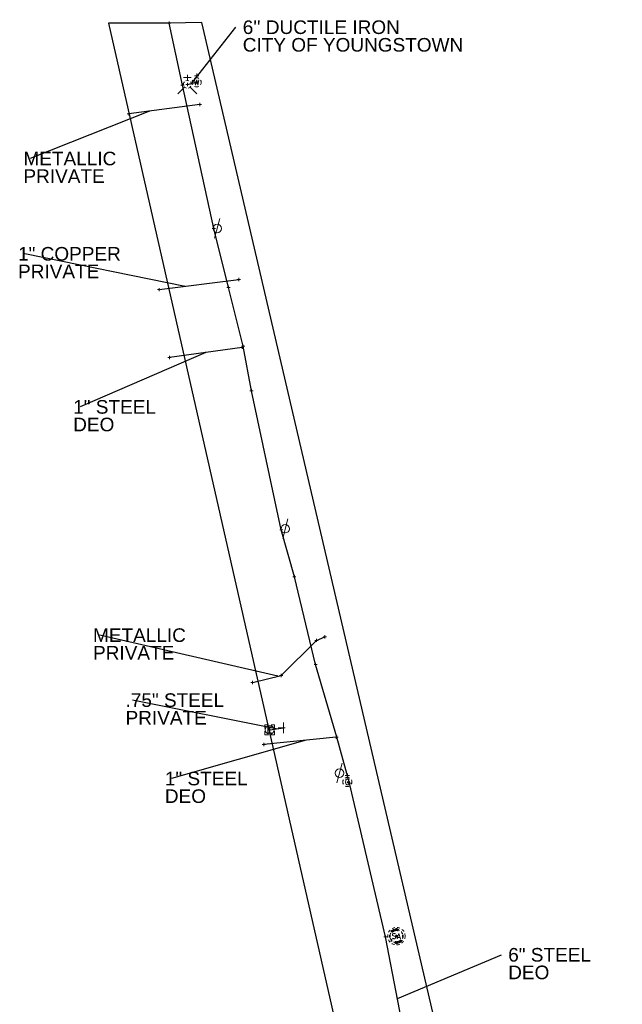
# Model space of a CAD drawing. Header units: feet. Extents: x 2474969 to 2485206, y 498780 to 500682.
# Tile 25 of 69: x 2477547 to 2477732, y 500380 to 500682. Entities that reach past the tile are written whole.
import ezdxf

# ---------------------------------------------------------------- set-up
doc = ezdxf.new("R2010")
doc.units = ezdxf.units.FT
doc.header["$MEASUREMENT"] = 0
for name, pattern in [('DGN Style 1', [0.063228, 0.000105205, -0.063123]), ('DGN Style 2', [0.017105, 0.010263, -0.006842]), ('DGN Style 4', [0.027369, 0.013684, -0.006842, 0, -0.006842]), ('DGN Style 5', [0.011974, 0.005132, -0.006842]), ('DGN Style 6', [6.093386, 0.003204, -1.281469, 2.242571, -1.281469, 0.003204, -1.281469]), ('DGN Style 7', [0.034211, 0.015395, -0.006842, 0.005132, -0.006842]), ('drainage01', [1.6, 0.85, -0.75])]:
    doc.linetypes.add(name, pattern=pattern)
for name, color, linetype in [('GK_Drainage_Nodes', 7, 'Continuous'), ('SN_X_Public', 3, 'Continuous'), ('TX_X_10', 7, 'Continuous'), ('UT_X_Electric', 1, 'elecex'), ('UT_X_Electric_Cells', 1, 'Continuous'), ('UT_X_Gas', 190, 'gasex'), ('UT_X_Gas_Cells', 190, 'Continuous'), ('UT_X_Sanitary_Cells', 3, 'Continuous'), ('UT_X_Unknown_Cells', 7, 'Continuous'), ('UT_X_Water', 133, 'waterex'), ('UT_X_Water_Cells', 133, 'Continuous')]:
    doc.layers.add(name, color=color, linetype=linetype)
for name, color, linetype, lineweight in [('GK_Drainage_Nodes (Construction)', 7, 'Continuous', 53), ('UT_X_Electric_Cells (Construction)', 1, 'Continuous', 0), ('UT_X_Gas_Cells (Construction)', 2, 'Continuous', 0), ('UT_X_Sanitary_Cells (Construction)', 3, 'Continuous', 0), ('UT_X_Water_Cells (Construction)', 62, 'Continuous', 0)]:
    doc.layers.add(name, color=color, linetype=linetype, lineweight=lineweight)
doc.layers.add('SV_X_Shot_Marker (Construction)', color=2, linetype='Continuous', lineweight=0, transparency=0.5)
doc.styles.get("Standard").update_dxf_attribs({"font": 'arial.ttf'})
doc.styles.add('Standard-Linetype-Ex', font='font30.shx')
doc.styles.add('Style-Arial', font='arial.ttf')
doc.linetypes.add('elecex', pattern='A,0.2,-0.1,0.2,-0.1,0.2,-0.1,0.2,-0.1,["E",Standard-Linetype-Ex,S=0.14,R=0,X=0,Y=-0.05],-0.2', length=1.4)
doc.linetypes.add('gasex', pattern='A,0.2,-0.1,0.2,-0.1,0.2,-0.1,0.2,-0.1,["G",Standard-Linetype-Ex,S=0.14,R=0,X=0,Y=-0.05],-0.25', length=1.45)
doc.linetypes.add('waterex', pattern='A,0.2,-0.1,0.2,-0.1,0.2,-0.1,0.2,-0.1,["W",Standard-Linetype-Ex,S=0.14,R=0,X=0,Y=-0.05],-0.2', length=1.4)
doc.dimstyles.get("Standard").update_dxf_attribs({"dimtxt": 0.18, "dimasz": 0.18, "dimexe": 0.18, "dimexo": 0.0625, "dimgap": 0.09, "dimtad": 0, "dimtih": 1, "dimtoh": 1, "dimdec": 4, "dimzin": 0, "dimdsep": 46, "dimtxsty": 'Standard', "dimcen": 0.09, "dimadec": 0, "dimazin": 0, "dimtfac": 1, "dimtdec": 4, "dimtofl": 0, "dimtmove": 0, "dimatfit": 3, "dimfxl": 1, "dimtolj": 1, "dimtzin": 0, "dimarcsym": 0})

# ---------------------------------------------------------------- blocks, each defined once
blk = doc.blocks.new('SVPT_1576')
at = {"layer": 'SV_X_Shot_Marker (Construction)', "transparency": 33554495}
for p, q in [((-0.025, 0), (0.025, 0)), ((0, 0.025), (0, -0.025))]:
    blk.add_line(p, q, dxfattribs=at)
blk.add_point((0, 0), dxfattribs=at)
blk = doc.blocks.new('MH1D-X-SAN_21')
at = {"layer": 'GK_Drainage_Nodes (Construction)', "color": 254, "linetype": 'DGN Style 6', "lineweight": 53}
blk.add_circle((0, 0), 2, dxfattribs=at)
at = {"layer": 'GK_Drainage_Nodes (Construction)', "color": 6, "linetype": 'DGN Style 1', "lineweight": 53}
blk.add_point((0, 2), dxfattribs=at)
at = {"layer": 'GK_Drainage_Nodes (Construction)', "color": 5, "linetype": 'DGN Style 7', "lineweight": 53}
blk.add_point((0, 0), dxfattribs=at)
at = {"layer": 'GK_Drainage_Nodes (Construction)', "color": 1, "linetype": 'DGN Style 5', "lineweight": 53}
blk.add_point((0, 0), dxfattribs=at)
at = {"layer": 'GK_Drainage_Nodes (Construction)', "color": 2, "linetype": 'DGN Style 4', "lineweight": 53}
blk.add_point((0, 0), dxfattribs=at)
at = {"layer": 'GK_Drainage_Nodes (Construction)', "color": 30, "linetype": 'DGN Style 2', "lineweight": 53}
blk.add_point((0, -2), dxfattribs=at)
at = {"layer": 'UT_X_Sanitary_Cells', "color": 3, "linetype": 'Continuous', "lineweight": 0, "flags": 128}
for points in [[(-0.33, 0.69), (-0.36, 0.71), (-0.4, 0.74), (-0.51, 0.77), (-0.65, 0.8), (-0.75, 0.8), (-0.79, 0.8), (-0.95, 0.76), (-1.09, 0.69), (-1.18, 0.59), (-1.2, 0.48), (-1.2, 0.41), (-1.18, 0.31), (-1.08, 0.22), (-0.38, -0.16), (-0.32, -0.21), (-0.29, -0.26), (-0.27, -0.33), (-0.27, -0.41), (-0.28, -0.48), (-0.29, -0.54), (-0.32, -0.6), (-0.35, -0.65), (-0.37, -0.69), (-0.41, -0.72), (-0.45, -0.75), (-0.5, -0.77), (-0.53, -0.79), (-0.65, -0.8), (-0.82, -0.8), (-0.94, -0.77), (-1.1, -0.69), (-1.2, -0.61)], [(0.21, -0.8), (0.71, 0.8), (1.2, -0.8)], [(1.08, -0.42), (0.34, -0.42)]]:
    blk.add_lwpolyline(points, dxfattribs=at)
at = {"layer": 'UT_X_Sanitary_Cells', "linetype": 'drainage01', "lineweight": 0}
blk.add_circle((0, 0), 2.67, dxfattribs=at)
at = {"layer": 'UT_X_Sanitary_Cells (Construction)', "color": 251, "linetype": 'drainage01', "lineweight": 0}
blk.add_circle((0, 0), 2, dxfattribs=at)
blk = doc.blocks.new('SVPT_1577')
at = {"layer": 'SV_X_Shot_Marker (Construction)', "transparency": 33554495}
for p, q in [((-0.025, 0), (0.025, 0)), ((0, 0.025), (0, -0.025))]:
    blk.add_line(p, q, dxfattribs=at)
blk.add_point((0, 0), dxfattribs=at)
blk = doc.blocks.new('GV_11')
at = {"layer": 'UT_X_Gas_Cells', "color": 34, "linetype": 'Continuous', "lineweight": 0}
for p, q in [((0.032, 0.102), (-0.032, 0.102)), ((0, 0.07), (0, 0.133))]:
    blk.add_line(p, q, dxfattribs=at)
at = {"layer": 'UT_X_Gas_Cells', "color": 34, "linetype": 'Continuous', "lineweight": 0, "flags": 128}
blk.add_lwpolyline([(0.027, 0.027), (0.026, 0.031), (0.024, 0.034), (0.02, 0.038), (0.015, 0.042), (0.012, 0.044), (0.009, 0.044), (0.005, 0.045), (-0.004, 0.045), (-0.007, 0.044), (-0.01, 0.044), (-0.012, 0.042), (-0.018, 0.038), (-0.022, 0.033), (-0.024, 0.027), (-0.025, 0.019), (-0.027, 0.008), (-0.027, -0.007), (-0.026, -0.019), (-0.023, -0.028), (-0.019, -0.036), (-0.015, -0.039), (-0.011, -0.042), (-0.003, -0.045), (0.005, -0.045), (0.012, -0.044), (0.015, -0.042), (0.018, -0.041), (0.021, -0.038), (0.024, -0.034), (0.027, -0.027), (0.027, -0.01), (0.012, -0.01)], dxfattribs=at)
at = {"layer": 'UT_X_Gas_Cells', "color": 34, "linetype": 'Continuous', "lineweight": 0, "extrusion": (0, 0, -1)}
blk.add_arc((0, 0), 0.07, 330.0184, 29.9816, dxfattribs=at)
at = {"layer": 'UT_X_Gas_Cells', "color": 34, "linetype": 'Continuous', "lineweight": 0}
for start, end in [(60.0184, 120.0157), (330.0184, 29.9816), (239.9843, 299.9816)]:
    blk.add_arc((0, 0), 0.07, start, end, dxfattribs=at)
at = {"layer": 'UT_X_Gas_Cells (Construction)', "color": 34, "linetype": 'Continuous', "lineweight": 30}
blk.add_point((0, 0), dxfattribs=at)
blk = doc.blocks.new('UP_6')
at = {"layer": 'UT_X_Unknown_Cells', "color": 7, "linetype": 'Continuous', "lineweight": 0}
blk.add_line((0.04, 0.15), (-0.04, -0.15), dxfattribs=at)
blk.add_circle((0, 0), 0.065, dxfattribs=at)
blk = doc.blocks.new('SVPT_1578')
at = {"layer": 'SV_X_Shot_Marker (Construction)', "transparency": 33554495}
for p, q in [((-0.025, 0), (0.025, 0)), ((0, 0.025), (0, -0.025))]:
    blk.add_line(p, q, dxfattribs=at)
blk.add_point((0, 0), dxfattribs=at)
blk = doc.blocks.new('SVPT_1579')
at = {"layer": 'SV_X_Shot_Marker (Construction)', "transparency": 33554495}
for p, q in [((-0.025, 0), (0.025, 0)), ((0, 0.025), (0, -0.025))]:
    blk.add_line(p, q, dxfattribs=at)
blk.add_point((0, 0), dxfattribs=at)
blk = doc.blocks.new('SVPT_1580')
at = {"layer": 'SV_X_Shot_Marker (Construction)', "transparency": 33554495}
for p, q in [((0, 0.025), (0, -0.025)), ((-0.025, 0), (0.025, 0))]:
    blk.add_line(p, q, dxfattribs=at)
blk.add_point((0, 0), dxfattribs=at)
blk = doc.blocks.new('SVPT_1581')
at = {"layer": 'SV_X_Shot_Marker (Construction)', "transparency": 33554495}
for p, q in [((-0.025, 0), (0.025, 0)), ((0, 0.025), (0, -0.025))]:
    blk.add_line(p, q, dxfattribs=at)
blk.add_point((0, 0), dxfattribs=at)
blk = doc.blocks.new('UP_7')
at = {"layer": 'UT_X_Unknown_Cells', "color": 7, "linetype": 'Continuous', "lineweight": 0}
blk.add_line((0.04, 0.15), (-0.04, -0.15), dxfattribs=at)
blk.add_circle((0, 0), 0.065, dxfattribs=at)
blk = doc.blocks.new('SVPT_1582')
at = {"layer": 'SV_X_Shot_Marker (Construction)', "transparency": 33554495}
for p, q in [((-0.025, 0), (0.025, 0)), ((0, 0.025), (0, -0.025))]:
    blk.add_line(p, q, dxfattribs=at)
blk.add_point((0, 0), dxfattribs=at)
blk = doc.blocks.new('SVPT_1583')
at = {"layer": 'SV_X_Shot_Marker (Construction)', "transparency": 33554495}
for p, q in [((-0.025, 0), (0.025, 0)), ((0, 0.025), (0, -0.025))]:
    blk.add_line(p, q, dxfattribs=at)
blk.add_point((0, 0), dxfattribs=at)
blk = doc.blocks.new('SVPT_1584')
at = {"layer": 'SV_X_Shot_Marker (Construction)', "transparency": 33554495}
for p, q in [((-0.025, 0), (0.025, 0)), ((0, 0.025), (0, -0.025))]:
    blk.add_line(p, q, dxfattribs=at)
blk.add_point((0, 0), dxfattribs=at)
blk = doc.blocks.new('SVPT_1585')
at = {"layer": 'SV_X_Shot_Marker (Construction)', "transparency": 33554495}
for p, q in [((-0.025, 0), (0.025, 0)), ((0, 0.025), (0, -0.025))]:
    blk.add_line(p, q, dxfattribs=at)
blk.add_point((0, 0), dxfattribs=at)
blk = doc.blocks.new('UP_8')
at = {"layer": 'UT_X_Unknown_Cells', "color": 7, "linetype": 'Continuous', "lineweight": 0}
blk.add_line((0.04, 0.15), (-0.04, -0.15), dxfattribs=at)
blk.add_circle((0, 0), 0.065, dxfattribs=at)
blk = doc.blocks.new('SVPT_1586')
at = {"layer": 'SV_X_Shot_Marker (Construction)', "transparency": 33554495}
for p, q in [((-0.025, 0), (0.025, 0)), ((0, 0.025), (0, -0.025))]:
    blk.add_line(p, q, dxfattribs=at)
blk.add_point((0, 0), dxfattribs=at)
blk = doc.blocks.new('SVPT_1587')
at = {"layer": 'SV_X_Shot_Marker (Construction)', "transparency": 33554495}
for p, q in [((-0.025, 0), (0.025, 0)), ((0, 0.025), (0, -0.025))]:
    blk.add_line(p, q, dxfattribs=at)
blk.add_point((0, 0), dxfattribs=at)
blk = doc.blocks.new('FH_15')
at = {"layer": 'UT_X_Water_Cells', "color": 62, "linetype": 'Continuous', "lineweight": 0}
for p, q in [((0.06, 0.103), (-0.06, 0.103)), ((0, 0.06), (0, 0.146)), ((-0.042, -0.042), (-0.146, -0.146)), ((0.042, -0.042), (0.146, -0.146))]:
    blk.add_line(p, q, dxfattribs=at)
for start, end in [(140.021, 184.0629), (68.1395, 112.038), (356.0165, 39.9889), (211.8788, 255.8479), (283.8239, 329.9097)]:
    blk.add_arc((0, 0), 0.06, start, end, dxfattribs=at)
at = {"layer": 'UT_X_Water_Cells (Construction)', "color": 62, "linetype": 'Continuous', "lineweight": 30}
blk.add_point((0, 0), dxfattribs=at)
blk.add_point((0, 0), dxfattribs=at)
blk = doc.blocks.new('SVPT_1588')
at = {"layer": 'SV_X_Shot_Marker (Construction)', "transparency": 33554495}
for p, q in [((-0.025, 0), (0.025, 0)), ((0, 0.025), (0, -0.025))]:
    blk.add_line(p, q, dxfattribs=at)
blk.add_point((0, 0), dxfattribs=at)
blk = doc.blocks.new('SVPT_1589')
at = {"layer": 'SV_X_Shot_Marker (Construction)', "transparency": 33554495}
for p, q in [((-0.025, 0), (0.025, 0)), ((0, 0.025), (0, -0.025))]:
    blk.add_line(p, q, dxfattribs=at)
blk.add_point((0, 0), dxfattribs=at)
blk = doc.blocks.new('WGV_21')
at = {"layer": 'UT_X_Water_Cells', "color": 62, "linetype": 'Continuous', "lineweight": 0}
for p, q in [((0.032, 0.102), (-0.032, 0.102)), ((0, 0.07), (0, 0.134))]:
    blk.add_line(p, q, dxfattribs=at)
at = {"layer": 'UT_X_Water_Cells', "color": 62, "linetype": 'Continuous', "lineweight": 0, "flags": 128}
blk.add_lwpolyline([(-0.032, 0.041), (-0.016, -0.045), (0, 0.041), (0.016, -0.045), (0.032, 0.041)], dxfattribs=at)
at = {"layer": 'UT_X_Water_Cells', "color": 62, "linetype": 'Continuous', "lineweight": 0, "extrusion": (0, 0, -1)}
blk.add_arc((0, 0), 0.07, 330.0184, 29.9816, dxfattribs=at)
at = {"layer": 'UT_X_Water_Cells', "color": 62, "linetype": 'Continuous', "lineweight": 0}
for start, end in [(60.0184, 120.0157), (330.0184, 29.9816), (239.9843, 299.9816)]:
    blk.add_arc((0, 0), 0.07, start, end, dxfattribs=at)
at = {"layer": 'UT_X_Water_Cells (Construction)', "color": 62, "linetype": 'Continuous', "lineweight": 30}
blk.add_point((0, 0), dxfattribs=at)
blk = doc.blocks.new('SVPT_1590')
at = {"layer": 'SV_X_Shot_Marker (Construction)', "transparency": 33554495}
for p, q in [((-0.025, 0), (0.025, 0)), ((0, 0.025), (0, -0.025))]:
    blk.add_line(p, q, dxfattribs=at)
blk.add_point((0, 0), dxfattribs=at)
blk = doc.blocks.new('SVPT_1591')
at = {"layer": 'SV_X_Shot_Marker (Construction)', "transparency": 33554495}
for p, q in [((-0.025, 0), (0.025, 0)), ((0, 0.025), (0, -0.025))]:
    blk.add_line(p, q, dxfattribs=at)
blk.add_point((0, 0), dxfattribs=at)
blk = doc.blocks.new('SVPT_1592')
at = {"layer": 'SV_X_Shot_Marker (Construction)', "transparency": 33554495}
for p, q in [((-0.025, 0), (0.025, 0)), ((0, 0.025), (0, -0.025))]:
    blk.add_line(p, q, dxfattribs=at)
blk.add_point((0, 0), dxfattribs=at)
blk = doc.blocks.new('SVPT_1593')
at = {"layer": 'SV_X_Shot_Marker (Construction)', "transparency": 33554495}
for p, q in [((-0.025, 0), (0.025, 0)), ((0, 0.025), (0, -0.025))]:
    blk.add_line(p, q, dxfattribs=at)
blk.add_point((0, 0), dxfattribs=at)
blk = doc.blocks.new('SVPT_1594')
at = {"layer": 'SV_X_Shot_Marker (Construction)', "transparency": 33554495}
for p, q in [((-0.025, 0), (0.025, 0)), ((0, 0.025), (0, -0.025))]:
    blk.add_line(p, q, dxfattribs=at)
blk.add_point((0, 0), dxfattribs=at)
blk = doc.blocks.new('SVPT_1595')
at = {"layer": 'SV_X_Shot_Marker (Construction)', "transparency": 33554495}
for p, q in [((-0.025, 0), (0.025, 0)), ((0, 0.025), (0, -0.025))]:
    blk.add_line(p, q, dxfattribs=at)
blk.add_point((0, 0), dxfattribs=at)
blk = doc.blocks.new('SVPT_1596')
at = {"layer": 'SV_X_Shot_Marker (Construction)', "transparency": 33554495}
for p, q in [((-0.025, 0), (0.025, 0)), ((0, 0.025), (0, -0.025))]:
    blk.add_line(p, q, dxfattribs=at)
blk.add_point((0, 0), dxfattribs=at)
blk = doc.blocks.new('SVPT_1597')
at = {"layer": 'SV_X_Shot_Marker (Construction)', "transparency": 33554495}
for p, q in [((-0.025, 0), (0.025, 0)), ((0, 0.025), (0, -0.025))]:
    blk.add_line(p, q, dxfattribs=at)
blk.add_point((0, 0), dxfattribs=at)
blk = doc.blocks.new('SVPT_1598')
at = {"layer": 'SV_X_Shot_Marker (Construction)', "transparency": 33554495}
for p, q in [((-0.025, 0), (0.025, 0)), ((0, 0.025), (0, -0.025))]:
    blk.add_line(p, q, dxfattribs=at)
blk.add_point((0, 0), dxfattribs=at)
blk = doc.blocks.new('SVPT_1599')
at = {"layer": 'SV_X_Shot_Marker (Construction)', "transparency": 33554495}
for p, q in [((-0.025, 0), (0.025, 0)), ((0, 0.025), (0, -0.025))]:
    blk.add_line(p, q, dxfattribs=at)
blk.add_point((0, 0), dxfattribs=at)
blk = doc.blocks.new('SVPT_1600')
at = {"layer": 'SV_X_Shot_Marker (Construction)', "transparency": 33554495}
for p, q in [((-0.025, 0), (0.025, 0)), ((0, 0.025), (0, -0.025))]:
    blk.add_line(p, q, dxfattribs=at)
blk.add_point((0, 0), dxfattribs=at)
blk = doc.blocks.new('SVPT_1601')
at = {"layer": 'SV_X_Shot_Marker (Construction)', "transparency": 33554495}
for p, q in [((-0.025, 0), (0.025, 0)), ((0, 0.025), (0, -0.025))]:
    blk.add_line(p, q, dxfattribs=at)
blk.add_point((0, 0), dxfattribs=at)
blk = doc.blocks.new('EM_2')
at = {"layer": 'UT_X_Electric_Cells', "color": 1, "linetype": 'Continuous', "lineweight": 0}
blk.add_line((-0.028, 0), (0.017, 0), dxfattribs=at)
at = {"layer": 'UT_X_Electric_Cells', "color": 1, "linetype": 'Continuous', "lineweight": 0, "flags": 128}
for points in [[(-0.02, 0.075), (-0.075, 0.075), (-0.075, 0.02)], [(0.028, 0.045), (-0.028, 0.045), (-0.028, -0.045), (0.028, -0.045)], [(0.075, 0.02), (0.075, 0.075), (0.02, 0.075)], [(-0.075, -0.02), (-0.075, -0.075), (-0.02, -0.075)], [(0.02, -0.075), (0.075, -0.075), (0.075, -0.02)]]:
    blk.add_lwpolyline(points, dxfattribs=at)
at = {"layer": 'UT_X_Electric_Cells', "color": 1, "linetype": 'Continuous', "lineweight": 0}
blk.add_circle((0, 0), 0.0675, dxfattribs=at)
at = {"layer": 'UT_X_Electric_Cells (Construction)', "color": 1, "linetype": 'Continuous', "lineweight": 30}
blk.add_point((0, 0), dxfattribs=at)
blk = doc.blocks.new('SVPT_1602')
at = {"layer": 'SV_X_Shot_Marker (Construction)', "transparency": 33554495}
for p, q in [((0, 0.025), (0, -0.025)), ((-0.025, 0), (0.025, 0))]:
    blk.add_line(p, q, dxfattribs=at)
blk.add_point((0, 0), dxfattribs=at)
blk = doc.blocks.new('SVPT_1603')
at = {"layer": 'SV_X_Shot_Marker (Construction)', "transparency": 33554495}
for p, q in [((-0.025, 0), (0.025, 0)), ((0, 0.025), (0, -0.025))]:
    blk.add_line(p, q, dxfattribs=at)
blk.add_point((0, 0), dxfattribs=at)
blk = doc.blocks.new('SGN1P_8')
at = {"layer": 'SN_X_Public', "color": 3, "linetype": 'Continuous', "lineweight": 0}
for p, q in [((0, 0), (-0.08, 0)), ((0, 0.08), (0, -0.08))]:
    blk.add_line(p, q, dxfattribs=at)
blk = doc.blocks.new('TerminatorOpen_0.5')
at = {"color": 0, "linetype": 'ByBlock', "lineweight": -2}
for q in [(-1, 0.25), (-1, 0), (-1, -0.25)]:
    blk.add_line((0, 0), q, dxfattribs=at)

msp = doc.modelspace()

# ---------------------------------------------------------------- linework, layer by layer
at = {"layer": 'TX_X_10', "elevation": 1084.5, "flags": 128}
msp.add_lwpolyline([(2477592.79, 500681.03), (2477574.13, 500681.03), (2477694.22, 500152.4), (2477696.94, 500128.32), (2477685.24, 500120.12), (2477661.48, 500121.11), (2477665.8, 500088.85), (2477703.51, 500093.9), (2477722.3, 500107.6), (2477731.67, 500124.42), (2477725.88, 500153.93), (2477602.83, 500681.29)], close=True, dxfattribs=at)
at = {"layer": 'UT_X_Electric', "extrusion": (0.048854, 0.00681, 0.998783)}
msp.add_line((2477623.58, 500464.56), (2477627.79, 500465.14), dxfattribs=at)
at = {"layer": 'UT_X_Gas', "extrusion": (0.172606, 0.024359, 0.98469)}
msp.add_line((2477615.15, 500581.75), (2477592.83, 500578.6), dxfattribs=at)
at = {"layer": 'UT_X_Gas', "extrusion": (0.066227, 0.006611, 0.997783)}
msp.add_line((2477644, 500462.28), (2477621.82, 500460.06), dxfattribs=at)
at = {"layer": 'UT_X_Gas', "flags": 128}
msp.add_lwpolyline([(2477707.17, 500109.04), (2477705.6, 500110.59), (2477714.68, 500122.05), (2477714.18, 500126.11), (2477712.07, 500137.84), (2477703.03, 500181.35), (2477695.21, 500221.03), (2477699.77, 500226.17), (2477697.7, 500237.49), (2477695.97, 500244.66), (2477690.86, 500268.47), (2477688.25, 500272.89), (2477682.03, 500295.53), (2477676.44, 500314.72), (2477671.37, 500334.36), (2477667.96, 500347.86), (2477670.11, 500349.89), (2477666.63, 500361.96), (2477659.11, 500401.1), (2477648.04, 500448.19), (2477644.12, 500462.35), (2477637.67, 500484.58), (2477631.14, 500511.49), (2477627.14, 500525.84), (2477618.01, 500568.47), (2477615.42, 500582.06), (2477610.94, 500600.12), (2477606.47, 500618.2), (2477596.85, 500662.08), (2477592.79, 500681.03)], dxfattribs=at)
at = {"layer": 'UT_X_Water', "extrusion": (0.070858, 0.018226, 0.99732)}
msp.add_line((2477598.34, 500662.3), (2477601.18, 500663.03), dxfattribs=at)
at = {"layer": 'UT_X_Water', "extrusion": (0.101048, 0.013088, 0.994795)}
msp.add_line((2477602.2, 500656.15), (2477580.36, 500653.32), dxfattribs=at)
at = {"layer": 'UT_X_Water', "extrusion": (0.153058, 0.019522, 0.988024)}
msp.add_line((2477589.73, 500599.42), (2477614.11, 500602.53), dxfattribs=at)
at = {"layer": 'UT_X_Water', "flags": 128}
msp.add_lwpolyline([(2477618.28, 500479.09), (2477627.06, 500481.25), (2477637.93, 500491.98), (2477640.47, 500493.04)], dxfattribs=at)

# ---------------------------------------------------------------- block references
at = {"layer": 'GK_Drainage_Nodes', "color": 30, "linetype": 'DGN Style 2', "lineweight": 53}
msp.add_blockref('MH1D-X-SAN_21', (2477662.44, 500401.36, 1087.43), dxfattribs=at)
at = {"layer": 'SN_X_Public', "color": 3, "linetype": 'Continuous', "lineweight": 0, "xscale": 20, "yscale": 20, "zscale": 20}
msp.add_blockref('SGN1P_8', (2477627.78, 500465.17, 1088.18), dxfattribs=at)
at = {"layer": 'SV_X_Shot_Marker (Construction)', "transparency": 33554495, "xscale": 20, "yscale": 20, "zscale": 20}
for name, p in [('SVPT_1587', (2477592.79, 500681.03, 1084.5)), ('SVPT_1586', (2477596.85, 500662.08, 1084.65)), ('SVPT_1588', (2477598.34, 500662.3, 1084.62)), ('SVPT_1589', (2477601.18, 500663.03, 1084.41)), ('SVPT_1590', (2477602.2, 500656.15, 1084.69)), ('SVPT_1591', (2477580.36, 500653.32, 1086.94)), ('SVPT_1585', (2477606.47, 500618.2, 1085.44)), ('SVPT_1593', (2477614.11, 500602.53, 1085.56)), ('SVPT_1592', (2477589.73, 500599.42, 1089.4)), ('SVPT_1584', (2477610.94, 500600.12, 1085.6)), ('SVPT_1594', (2477615.15, 500581.75, 1085.93)), ('SVPT_1583', (2477615.42, 500582.06, 1085.76)), ('SVPT_1595', (2477592.83, 500578.6, 1089.92)), ('SVPT_1582', (2477618.01, 500568.47, 1085.85)), ('SVPT_1581', (2477627.14, 500525.84, 1086.53)), ('SVPT_1580', (2477631.14, 500511.49, 1086.65)), ('SVPT_1598', (2477637.93, 500491.98, 1086.59)), ('SVPT_1599', (2477640.47, 500493.04, 1086.53)), ('SVPT_1579', (2477637.67, 500484.58, 1086.85)), ('SVPT_1597', (2477627.06, 500481.25, 1087.59)), ('SVPT_1596', (2477618.28, 500479.09, 1088.28)), ('SVPT_1603', (2477627.79, 500465.14, 1088.21)), ('SVPT_1602', (2477623.58, 500464.56, 1088.42)), ('SVPT_1600', (2477644, 500462.28, 1087.05)), ('SVPT_1578', (2477644.12, 500462.35, 1087.11)), ('SVPT_1601', (2477621.82, 500460.06, 1088.54)), ('SVPT_1577', (2477648.04, 500448.19, 1087.16)), ('SVPT_1576', (2477659.11, 500401.1, 1087.95))]:
    msp.add_blockref(name, p, dxfattribs=at)
at = {"layer": 'UT_X_Electric_Cells', "color": 1, "linetype": 'Continuous', "lineweight": 0, "xscale": 20, "yscale": 20, "zscale": 20}
msp.add_blockref('EM_2', (2477623.59, 500464.57, 1088.41), dxfattribs=at)
at = {"layer": 'UT_X_Gas_Cells', "color": 34, "linetype": 'Continuous', "lineweight": 0, "xscale": 20, "yscale": 20, "zscale": 20}
msp.add_blockref('GV_11', (2477647.4, 500448.57, 1087.53), dxfattribs=at)
at = {"layer": 'UT_X_Unknown_Cells', "color": 7, "linetype": 'Continuous', "lineweight": 0, "xscale": 20, "yscale": 20, "zscale": 20}
for name, p in [('UP_8', (2477607.51, 500618.18, 1085.3)), ('UP_7', (2477628.36, 500526.19, 1086.17)), ('UP_6', (2477645, 500451.31, 1087.72))]:
    msp.add_blockref(name, p, dxfattribs=at)
at = {"layer": 'UT_X_Water_Cells', "color": 62, "linetype": 'Continuous', "lineweight": 0, "xscale": 20, "yscale": 20, "zscale": 20}
for name, p in [('FH_15', (2477598.35, 500662.32, 1084.58)), ('WGV_21', (2477601.2, 500662.92, 1084.47))]:
    msp.add_blockref(name, p, dxfattribs=at)

# ---------------------------------------------------------------- texts
at = {"layer": 'Defpoints', "color": 7, "attachment_point": 1, "line_spacing_factor": 0.776524, "style": 'Style-Arial'}
for s, insert, char_height, rotation in [("6'' DUCTILE IRON\\PCITY OF YOUNGSTOWN", (2477615.32, 500681.91, 1084.52), 4.1671, 0), ('1" COPPER\\PPRIVATE', (2477546.45, 500612.49, 1088.16), 4.167, 360), ('.75" STEEL\\PPRIVATE', (2477579.4, 500475.75, 1088.32), 4.167, 360), ('6" STEEL\\PDEO', (2477696.69, 500397.73, 1088.02), 4.167, 360)]:
    msp.add_mtext(s, dxfattribs=dict(at, insert=insert, char_height=char_height, rotation=rotation))
at = {"layer": 'Defpoints', "color": 7, "char_height": 4.167, "attachment_point": 1, "line_spacing_factor": 0.776524, "style": 'Style-Arial'}
for s, insert in [('METALLIC\\PPRIVATE', (2477548.1, 500641.68, 1086.28)), ('1" STEEL\\PDEO', (2477563.35, 500565.59, 1087.92)), ('METALLIC\\PPRIVATE', (2477569.43, 500495.66, 1087.67)), ('1" STEEL\\PDEO', (2477591.45, 500451.73, 1087.7))]:
    msp.add_mtext(s, dxfattribs=dict(at, insert=insert))

# ---------------------------------------------------------------- leaders
at = {"layer": 'Defpoints'}
for points in [[(2477599.7, 500662.65, 1084.52), (2477613.23, 500679.83, 1084.52)], [(2477586.76, 500654.15, 1086.28), (2477550.19, 500639.6, 1086.28)], [(2477597.63, 500600.43, 1088.16), (2477548.53, 500610.41, 1088.16)], [(2477603.99, 500580.17, 1087.92), (2477565.44, 500563.51, 1087.92)], [(2477626.05, 500481, 1087.67), (2477571.51, 500493.58, 1087.67)], [(2477625.61, 500464.84, 1088.32), (2477581.48, 500473.67, 1088.32)], [(2477634.37, 500461.31, 1087.7), (2477593.53, 500449.65, 1087.7)], [(2477662.73, 500382.25, 1088.02), (2477694.6, 500395.65, 1088.02)]]:
    msp.add_leader(points, dimstyle='Standard', override={"dimscale": 0, "dimtxt": 0.208348, "dimasz": 0.208348, "dimgap": 0.104174, "dimtad": 0, "dimtxsty": 'Style-Arial', "dimldrblk": 'TerminatorOpen_0.5'}, dxfattribs=at)

doc.saveas('drawing.dxf')
